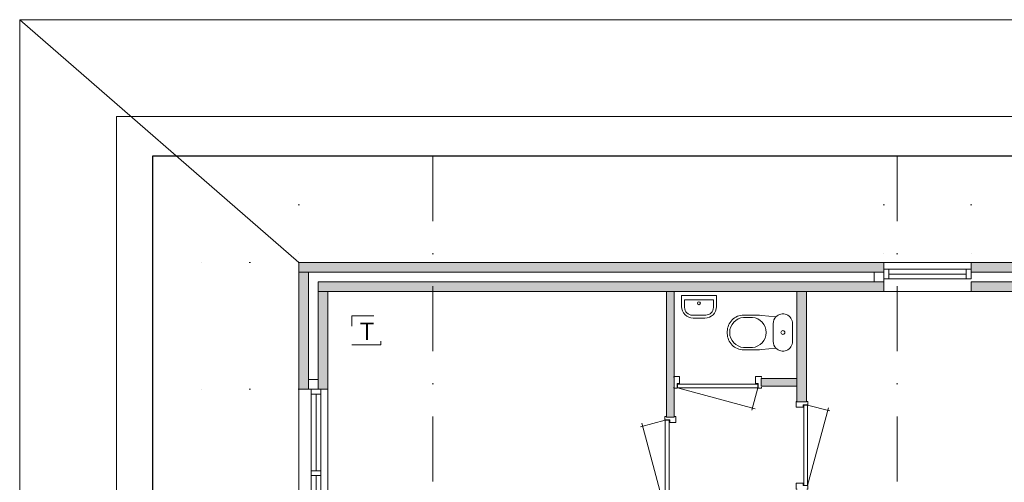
# Model space of a CAD drawing. Header units: millimetres. Extents: x 0 to 84100, y 0 to 59400.
# Tile 23 of 39: x 0 to 10179, y 54619 to 59400. Entities that reach past the tile are written whole.
import ezdxf
from ezdxf.xclip import XClip

# ---------------------------------------------------------------- set-up
doc = ezdxf.new("R2010")
doc.units = ezdxf.units.MM
doc.header["$PDMODE"] = 3
doc.header["$PDSIZE"] = 1
for name, pattern in [('DGN1', [504.6, 0, -504.6]), ('DGN2', [672.8, 336.4, -336.4]), ('DGN4', [1345.6, 672.8, -336.4, 0, -336.4])]:
    doc.linetypes.add(name, pattern=pattern)
for name, color, linetype in [('16', 7, 'Continuous'), ('30', 7, 'Continuous'), ('32', 7, 'Continuous'), ('33', 7, 'Continuous'), ('40', 7, 'Continuous'), ('56', 7, 'Continuous'), ('58', 7, 'Continuous'), ('62', 7, 'Continuous'), ('63', 7, 'Continuous'), ('KADER', 7, 'Continuous'), ('TRAP', 7, 'Continuous')]:
    doc.layers.add(name, color=color, linetype=linetype)
doc.styles.add('dgn001', font='dgn001.shx')
doc.styles.add('dgn003', font='dgn003.shx')
doc.styles.get("Standard").update_dxf_attribs({"font": 'arial.ttf'})
doc.dimstyles.get("Standard").update_dxf_attribs({"dimtxt": 0.18, "dimasz": 0.18, "dimexe": 0.18, "dimexo": 0.0625, "dimgap": 0.09, "dimtad": 0, "dimtih": 1, "dimtoh": 1, "dimdec": 4, "dimzin": 0, "dimdsep": 46, "dimtxsty": 'Standard', "dimcen": 0.09, "dimadec": 0, "dimazin": 0, "dimtfac": 1, "dimtdec": 4, "dimtofl": 0, "dimtmove": 0, "dimatfit": 3, "dimfxl": 1, "dimtolj": 1, "dimtzin": 0, "dimarcsym": 0})

# ---------------------------------------------------------------- blocks, each defined once
blk = doc.blocks.new('AnonymousCell')
at = {"layer": 'TRAP', "color": 1, "linetype": 'DGN2', "lineweight": 0, "flags": 128}
blk.add_lwpolyline([(-150, -139), (150, -139), (150, 161), (-150, 161), (-150, -139)], dxfattribs=at)
at = {"layer": 'TRAP', "color": 1, "linetype": 'DGN2', "lineweight": 0, "style": 'dgn001'}
blk.add_text('T', height=180, dxfattribs=at).set_placement((-68.01, -90))
blk = doc.blocks.new('830R10175')
at = {"layer": '33', "color": 1, "linetype": 'Continuous', "lineweight": 0}
for p, q in [((108, -38), (336.87, -99.32)), ((108, -868), (322.82, -66.28))]:
    blk.add_line(p, q, dxfattribs=at)
at = {"layer": '33', "color": 92, "linetype": 'Continuous', "lineweight": 13, "true_color": 0x00e100, "flags": 128}
for points in [[(100, 0), (111, 0), (111, -35), (61, -35), (61, -60), (-11, -60), (-11, 0), (0, 0)], [(100, -906), (111, -906), (111, -871), (61, -871), (61, -846), (-11, -846), (-11, -906), (0, -906)]]:
    blk.add_lwpolyline(points, dxfattribs=at)
at = {"layer": '33', "color": 2, "linetype": 'Continuous', "lineweight": 13, "true_color": 0xf0f000, "flags": 128}
blk.add_lwpolyline([(108, -868), (108, -38), (68, -38), (68, -868), (108, -868)], dxfattribs=at)
blk = doc.blocks.new('CLOS0258')
at = {"layer": '40', "color": 7, "linetype": 'Continuous', "lineweight": 0}
for p, q in [((-528, 155), (-436, 155)), ((-670, -1), (-670, 1)), ((-220, -92), (-220, 92)), ((-528, -155), (-436, -155))]:
    blk.add_line(p, q, dxfattribs=at)
at = {"layer": '40', "color": 7, "linetype": 'Continuous', "lineweight": 0, "flags": 128}
for points in [[(-338, -176), (-192, -162), (-192, -162, 0.674333), (-20, -92), (-20, -92), (-20, 92), (-20, 92, 0.674333), (-192, 162), (-192, 162), (-338, 176), (-338, 176, 0.023285), (-431, 180), (-431, 180), (-525, 180), (-525, 180, 0.414214), (-695, 10), (-695, 10), (-695, -10), (-695, -10, 0.414214), (-525, -180), (-525, -180), (-431, -180), (-431, -180, 0.023285), (-338, -176)], [(-220, 92, -0.194504), (-192, 162)], [(-192, -162, -0.194504), (-220, -92)]]:
    blk.add_lwpolyline(points, format="xyb", dxfattribs=at)
at = {"layer": '40', "color": 7, "linetype": 'Continuous', "lineweight": 0}
blk.add_circle((-120, 0), 20, dxfattribs=at)
for centre, start, end in [((-514, 0), 94.9259, 265.0741), ((-450, 0), 274.9263, 85.0736)]:
    blk.add_arc(centre, 156, start, end, dxfattribs=at)
blk = doc.blocks.new('FT0158')
at = {"layer": '40', "color": 7, "linetype": 'Continuous', "lineweight": 0}
for p, q in [((180, -20), (-180, -20)), ((149, -65), (-149, -65)), ((-149, -65), (-149, -144)), ((180, -135), (180, -20))]:
    blk.add_line(p, q, dxfattribs=at)
at = {"layer": '40', "color": 7, "linetype": 'Continuous', "lineweight": 0, "flags": 128}
for points in [[(-180, -20), (-180, -135)], [(149, -144), (149, -65)], [(-69, -224), (69, -224)], [(-60, -255), (60, -255)]]:
    blk.add_lwpolyline(points, dxfattribs=at)
for points in [[(-60, -255, -0.414214), (-180, -135)], [(-69, -224, -0.414214), (-149, -144)]]:
    blk.add_lwpolyline(points, format="xyb", dxfattribs=at)
at = {"layer": '40', "color": 7, "linetype": 'Continuous', "lineweight": 0}
blk.add_circle((-1, -101), 15.1, dxfattribs=at)
for centre, radius in [((60, -135), 120), ((69, -144), 80)]:
    blk.add_arc(centre, radius, 270, 0, dxfattribs=at)
blk = doc.blocks.new('830R10176')
at = {"layer": '33', "color": 1, "linetype": 'Continuous', "lineweight": 0}
for p, q in [((-868, -108), (-66.28, -322.82)), ((-38, -108), (-99.32, -336.87))]:
    blk.add_line(p, q, dxfattribs=at)
at = {"layer": '33', "color": 92, "linetype": 'Continuous', "lineweight": 13, "true_color": 0x00e100, "flags": 128}
for points in [[(-906, -100), (-906, -111), (-871, -111), (-871, -61), (-846, -61), (-846, 11), (-906, 11), (-906, 0)], [(0, -100), (0, -111), (-35, -111), (-35, -61), (-60, -61), (-60, 11), (0, 11), (0, 0)]]:
    blk.add_lwpolyline(points, dxfattribs=at)
at = {"layer": '33', "color": 2, "linetype": 'Continuous', "lineweight": 13, "true_color": 0xf0f000, "flags": 128}
blk.add_lwpolyline([(-868, -108), (-38, -108), (-38, -68), (-868, -68), (-868, -108)], dxfattribs=at)
blk = doc.blocks.new('930L0959')
at = {"layer": '33', "color": 1, "linetype": 'Continuous', "lineweight": 0}
for p, q in [((-98, 968), (-353.44, 899.56)), ((-98, 38), (-338.7, 936.31))]:
    blk.add_line(p, q, dxfattribs=at)
at = {"layer": '33', "color": 92, "linetype": 'Continuous', "lineweight": 13, "true_color": 0x00e100, "flags": 128}
for points in [[(-90, 1006), (-101, 1006), (-101, 971), (-51, 971), (-51, 946), (11, 946), (11, 1006), (0, 1006)], [(-90, 0), (-101, 0), (-101, 35), (-51, 35), (-51, 60), (11, 60), (11, 0), (0, 0)]]:
    blk.add_lwpolyline(points, dxfattribs=at)
at = {"layer": '33', "color": 2, "linetype": 'Continuous', "lineweight": 13, "true_color": 0xf0f000, "flags": 128}
blk.add_lwpolyline([(-98, 968), (-98, 38), (-58, 38), (-58, 968), (-98, 968)], dxfattribs=at)
blk = doc.blocks.new('_DotSmall')
at = {"color": 0, "linetype": 'ByBlock', "const_width": 0.5}
blk.add_lwpolyline([(-0.0625, 0, 1), (0.0625, 0, 1)], format="xyb", close=True, dxfattribs=at)
blk = doc.blocks.new('*D19306')
at = {"layer": '58', "color": 3, "linetype": 'Continuous', "lineweight": 0, "transparency": 16777216}
for p, q in [((-3935.24, 47597.77), (-3935.24, 46722.77)), ((-3935.24, 45047.77), (-3935.24, 45922.77))]:
    blk.add_line(p, q, dxfattribs=at)
at = {"layer": 'Defpoints', "color": 0, "linetype": 'Continuous', "transparency": 16777216}
for p in [(-1935.24, 47597.77), (-3935.24, 45047.77), (-1935.24, 45047.77)]:
    blk.add_point(p, dxfattribs=at)
at = {"layer": '58', "color": 3, "linetype": 'Continuous', "lineweight": 0, "transparency": 16777216, "xscale": 1080, "yscale": 1080, "zscale": 1080}
for p, rotation in [((-3935.24, 47597.77), 90), ((-3935.24, 45047.77), 270)]:
    blk.add_blockref('_DotSmall', p, dxfattribs=dict(at, rotation=rotation))
at = {"layer": '58', "color": 3, "linetype": 'Continuous', "lineweight": 0, "transparency": 16777216, "insert": (-3935.24, 46322.77), "char_height": 200, "attachment_point": 5, "rotation": 90, "style": 'dgn003'}
blk.add_mtext('\\A1;2550', dxfattribs=at)
blk = doc.blocks.new('*D19307')
at = {"layer": '58', "color": 3, "linetype": 'Continuous', "lineweight": 0, "transparency": 16777216}
for p, q in [((-3935, 48908), (-3935, 48642)), ((-3935, 47598), (-3935, 47864))]:
    blk.add_line(p, q, dxfattribs=at)
at = {"layer": 'Defpoints', "color": 0, "linetype": 'Continuous', "transparency": 16777216}
for p in [(-1935, 48908), (-3935, 47598), (-1935, 47598)]:
    blk.add_point(p, dxfattribs=at)
at = {"layer": '58', "color": 3, "linetype": 'Continuous', "lineweight": 0, "transparency": 16777216, "xscale": 1080, "yscale": 1080, "zscale": 1080}
for p, rotation in [((-3935, 48908), 90), ((-3935, 47598), 270)]:
    blk.add_blockref('_DotSmall', p, dxfattribs=dict(at, rotation=rotation))
at = {"layer": '58', "color": 3, "linetype": 'Continuous', "lineweight": 0, "transparency": 16777216, "insert": (-3935, 48253), "char_height": 200, "attachment_point": 5, "rotation": 90, "style": 'dgn003'}
blk.add_mtext('\\A1;1310', dxfattribs=at)
blk = doc.blocks.new('*D19308')
at = {"layer": '58', "color": 3, "linetype": 'Continuous', "lineweight": 0, "transparency": 16777216}
blk.add_line((4115, 50908), (-1935, 50908), dxfattribs=at)
at = {"layer": 'Defpoints', "color": 0, "linetype": 'Continuous', "transparency": 16777216}
for p in [(-1935, 50908), (-1935, 48135), (4115, 48135)]:
    blk.add_point(p, dxfattribs=at)
at = {"layer": '58', "color": 3, "linetype": 'Continuous', "lineweight": 0, "transparency": 16777216, "xscale": 1080, "yscale": 1080, "zscale": 1080, "rotation": 180}
blk.add_blockref('_DotSmall', (-1935, 50908), dxfattribs=at)
at = {"layer": '58', "color": 3, "linetype": 'Continuous', "lineweight": 0, "transparency": 16777216, "xscale": 1080, "yscale": 1080, "zscale": 1080}
blk.add_blockref('_DotSmall', (4115, 50908), dxfattribs=at)
at = {"layer": '58', "color": 3, "linetype": 'Continuous', "lineweight": 0, "transparency": 16777216, "insert": (1090, 51110), "char_height": 200, "attachment_point": 5, "style": 'dgn003'}
blk.add_mtext('\\A1;6050', dxfattribs=at)
blk = doc.blocks.new('*D19309')
at = {"layer": '58', "color": 3, "linetype": 'Continuous', "lineweight": 0, "transparency": 16777216}
blk.add_line((5015, 50908), (4115, 50908), dxfattribs=at)
at = {"layer": 'Defpoints', "color": 0, "linetype": 'Continuous', "transparency": 16777216}
for p in [(4115, 50908), (4115, 49367), (5015, 49367)]:
    blk.add_point(p, dxfattribs=at)
at = {"layer": '58', "color": 3, "linetype": 'Continuous', "lineweight": 0, "transparency": 16777216, "xscale": 1080, "yscale": 1080, "zscale": 1080, "rotation": 180}
blk.add_blockref('_DotSmall', (4115, 50908), dxfattribs=at)
at = {"layer": '58', "color": 3, "linetype": 'Continuous', "lineweight": 0, "transparency": 16777216, "xscale": 1080, "yscale": 1080, "zscale": 1080}
blk.add_blockref('_DotSmall', (5015, 50908), dxfattribs=at)
at = {"layer": '58', "color": 3, "linetype": 'Continuous', "lineweight": 0, "transparency": 16777216, "insert": (4565, 51110), "char_height": 200, "attachment_point": 5, "style": 'dgn003'}
blk.add_mtext('\\A1;900', dxfattribs=at)
blk = doc.blocks.new('*D19451')
at = {"layer": '58', "color": 3, "linetype": 'Continuous', "lineweight": 0, "transparency": 16777216}
blk.add_line((6605, 50908), (5015, 50908), dxfattribs=at)
at = {"layer": 'Defpoints', "color": 0, "linetype": 'Continuous', "transparency": 16777216}
for p in [(5015, 50908), (5015, 48908), (6605, 48908)]:
    blk.add_point(p, dxfattribs=at)
at = {"layer": '58', "color": 3, "linetype": 'Continuous', "lineweight": 0, "transparency": 16777216, "xscale": 1080, "yscale": 1080, "zscale": 1080, "rotation": 180}
blk.add_blockref('_DotSmall', (5015, 50908), dxfattribs=at)
at = {"layer": '58', "color": 3, "linetype": 'Continuous', "lineweight": 0, "transparency": 16777216, "xscale": 1080, "yscale": 1080, "zscale": 1080}
blk.add_blockref('_DotSmall', (6605, 50908), dxfattribs=at)
at = {"layer": '58', "color": 3, "linetype": 'Continuous', "lineweight": 0, "transparency": 16777216, "insert": (5810, 51110), "char_height": 200, "attachment_point": 5, "style": 'dgn003'}
blk.add_mtext('\\A1;1590', dxfattribs=at)
blk = doc.blocks.new('A1')
at = {"layer": 'KADER', "color": 1, "linetype": 'Continuous', "lineweight": 0}
for p, q in [((84100, 59400), (0, 59400)), ((0, 59400), (0, 0))]:
    blk.add_line(p, q, dxfattribs=at)
at = {"layer": 'KADER', "color": 5, "linetype": 'Continuous', "lineweight": 0, "flags": 128}
blk.add_lwpolyline([(1000, 1000), (83100, 1000), (83100, 58400), (1000, 58400), (1000, 1000)], dxfattribs=at)
blk = doc.blocks.new('AnonymousCell107')
at = {"color": 1, "linetype": 'Continuous', "lineweight": 0}
blk.add_blockref('A1', (-42050, -29700), dxfattribs=at)
blk = doc.blocks.new('50E03_329_B02 - Default')
at = {"layer": '16'}
blk.add_hatch(color=7, dxfattribs=at).paths.add_polyline_path([(6604.76, 48807.77), (5014.76, 48807.77), (5014.76, 48907.77), (6604.76, 48907.77)])
at = {"layer": '62'}
for color, points in [(7, [(-1935.24, 48907.77), (4114.76, 48907.77), (4114.76, 48807.77), (-1935.24, 48807.77)]), (7, [(-1935.24, 47597.77), (-1835.24, 47597.77), (-1835.24, 48807.77), (-1935.24, 48807.77)]), (9, [(4114.76, 48607.77), (-1735.24, 48607.77), (-1735.24, 48707.77), (4114.76, 48707.77)]), (9, [(6604.76, 48607.77), (5014.76, 48607.77), (5014.76, 48707.77), (6604.76, 48707.77)]), (9, [(-1735.24, 47597.77), (-1635.24, 47597.77), (-1635.24, 48607.77), (-1735.24, 48607.77)]), (9, [(1944.76, 47307.77), (1944.76, 48607.77), (1864.76, 48607.77), (1864.76, 47307.77)]), (7, [(3214.76, 47467.77), (3214.76, 48607.77), (3314.76, 48607.77), (3314.76, 47467.77)]), (9, [(2844.76, 47627.77), (2844.76, 47707.77), (3214.76, 47707.77), (3214.76, 47627.77)])]:
    blk.add_hatch(color=color, dxfattribs=at).paths.add_polyline_path(points)
at = {"layer": '16', "color": 92, "linetype": 'Continuous', "lineweight": 0, "true_color": 0x00e100, "flags": 128}
for points in [[(-1935.24, 47597.77), (-1935.24, 48907.77), (4114.76, 48907.77), (4114.76, 48607.77), (-1635.24, 48607.77), (-1635.24, 47597.77), (-1935.24, 47597.77)], [(6604.76, 48807.77), (5014.76, 48807.77), (5014.76, 48907.77), (6604.76, 48907.77), (6604.76, 48807.77)], [(-1735.24, 47697.77), (-1835.24, 47697.77), (-1835.24, 48807.77), (4014.76, 48807.77), (4014.76, 48707.77), (-1735.24, 48707.77), (-1735.24, 47697.77)], [(6604.76, 48607.77), (5014.76, 48607.77), (5014.76, 48707.77), (6604.76, 48707.77), (6604.76, 48607.77)], [(1944.76, 48607.77), (1944.76, 47307.77), (1864.76, 47307.77), (1864.76, 48607.77), (1944.76, 48607.77)], [(3314.76, 47467.77), (3314.76, 48607.77), (3214.76, 48607.77), (3214.76, 47467.77), (3314.76, 47467.77)], [(3214.76, 47627.77), (3214.76, 47707.77), (2844.76, 47707.77), (2844.76, 47627.77), (3214.76, 47627.77)]]:
    blk.add_lwpolyline(points, dxfattribs=at)
at = {"layer": '16', "color": 7, "linetype": 'Continuous', "lineweight": 0, "flags": 128}
blk.add_lwpolyline([(6604.76, 48807.77), (5014.76, 48807.77), (5014.76, 48907.77), (6604.76, 48907.77), (6604.76, 48807.77)], dxfattribs=at)
at = {"layer": '30', "color": 3, "linetype": 'Continuous', "lineweight": 0}
for p, q in [((4114.76, 48907.77), (5014.76, 48907.77)), ((4114.76, 48607.77), (5014.76, 48607.77)), ((-1935.24, 45047.77), (-1935.24, 47597.77)), ((-1635.24, 45047.77), (-1635.24, 47597.77))]:
    blk.add_line(p, q, dxfattribs=at)
at = {"layer": '32', "color": 3, "linetype": 'Continuous', "lineweight": 0}
for p, q in [((4164.76, 48737.77), (4164.76, 48837.77)), ((4164.76, 48837.77), (5014.76, 48837.77)), ((4164.76, 48787.77), (4964.76, 48787.77)), ((5014.76, 48737.77), (4164.76, 48737.77)), ((-1805.24, 47547.77), (-1805.24, 45097.77)), ((-1755.24, 46756.11), (-1755.24, 47547.77)), ((-1705.24, 45097.77), (-1705.24, 47597.77)), ((-1755.24, 45939.44), (-1755.24, 46706.11))]:
    blk.add_line(p, q, dxfattribs=at)
at = {"layer": '32', "color": 3, "linetype": 'Continuous', "lineweight": 0, "flags": 128}
for points in [[(4114.76, 48837.77), (4164.76, 48837.77), (4164.76, 48737.77), (4114.76, 48737.77), (4114.76, 48837.77)], [(4964.76, 48837.77), (5014.76, 48837.77), (5014.76, 48737.77), (4964.76, 48737.77), (4964.76, 48837.77)], [(-1705.24, 47547.77), (-1705.24, 47597.77), (-1805.24, 47597.77), (-1805.24, 47547.77), (-1705.24, 47547.77)], [(-1705.24, 46706.11), (-1705.24, 46756.11), (-1805.24, 46756.11), (-1805.24, 46706.11), (-1705.24, 46706.11)]]:
    blk.add_lwpolyline(points, dxfattribs=at)
at = {"layer": '56', "color": 3, "linetype": 'DGN4', "lineweight": 0}
for p, q in [((-550.24, 50407.77), (-550.24, 1407.77)), ((4249.76, 50407.77), (4249.76, 1494.98))]:
    blk.add_line(p, q, dxfattribs=at)
at = {"layer": '58', "color": 3, "linetype": 'DGN1', "lineweight": 0}
for p, q in [((-1935.24, 50907.77), (-1935.24, 48907.77)), ((4114.76, 50907.77), (4114.76, 48907.77)), ((5014.76, 50907.77), (5014.76, 48907.77)), ((-1935.24, 48907.77), (-3935.24, 48907.77)), ((-1935.24, 47597.77), (-3935.24, 47597.77))]:
    blk.add_line(p, q, dxfattribs=at)
at = {"layer": '62', "color": 7, "linetype": 'Continuous', "lineweight": 0, "flags": 128}
for points in [[(-1935.24, 48907.77), (4114.76, 48907.77), (4114.76, 48807.77), (-1935.24, 48807.77), (-1935.24, 48907.77)], [(-1935.24, 47597.77), (-1835.24, 47597.77), (-1835.24, 48807.77), (-1935.24, 48807.77), (-1935.24, 47597.77)], [(3214.76, 47467.77), (3214.76, 48607.77), (3314.76, 48607.77), (3314.76, 47467.77), (3214.76, 47467.77)]]:
    blk.add_lwpolyline(points, dxfattribs=at)
at = {"layer": '62', "color": 9, "linetype": 'Continuous', "lineweight": 0, "flags": 128}
for points in [[(4114.76, 48607.77), (-1735.24, 48607.77), (-1735.24, 48707.77), (4114.76, 48707.77), (4114.76, 48607.77)], [(6604.76, 48607.77), (5014.76, 48607.77), (5014.76, 48707.77), (6604.76, 48707.77), (6604.76, 48607.77)], [(-1735.24, 47597.77), (-1635.24, 47597.77), (-1635.24, 48607.77), (-1735.24, 48607.77), (-1735.24, 47597.77)], [(1944.76, 47307.77), (1944.76, 48607.77), (1864.76, 48607.77), (1864.76, 47307.77), (1944.76, 47307.77)], [(2844.76, 47627.77), (2844.76, 47707.77), (3214.76, 47707.77), (3214.76, 47627.77), (2844.76, 47627.77)]]:
    blk.add_lwpolyline(points, dxfattribs=at)
at = {"color": 7, "linetype": 'Continuous', "lineweight": 0}
for name, p in [('FT0158', (2202.72, 48587.34)), ('CLOS0258', (3189.86, 48184.26)), ('830R10176', (2847.85, 47719.37)), ('830R10175', (3216.66, 47472.48)), ('930L0959', (1950.73, 46309.54))]:
    blk.add_blockref(name, p, dxfattribs=at)
at = {"layer": '58', "color": 3, "linetype": 'Continuous', "lineweight": 0}
for base, p1, p2, picture, middle in [((-1935.24, 50907.77), (4114.76, 48134.68), (-1935.24, 48134.68), '*D19308', (1089.76, 51109.88)), ((4114.76, 50907.77), (5014.76, 49367.03), (4114.76, 49367.03), '*D19309', (4564.76, 51109.88)), ((5014.76, 50907.77), (6604.76, 48907.77), (5014.76, 48907.77), '*D19451', (5809.76, 51109.88))]:
    dim = blk.add_linear_dim(base=base, p1=p1, p2=p2, dimstyle='Standard', override={"dimscale": 1, "dimtxt": 200, "dimasz": 1080, "dimexe": 0, "dimexo": 0, "dimgap": 100, "dimtad": 1, "dimjust": 0, "dimtih": 0, "dimtoh": 0, "dimdec": 0, "dimlfac": 1, "dimzin": 11, "dimdsep": 46, "dimlunit": 2, "dimpost": '<>', "dimtxsty": 'dgn003', "dimblk1": 'DotSmall', "dimblk2": 'DotSmall', "dimsah": 1, "dimcen": 0, "dimse1": 1, "dimse2": 1, "dimclrd": 3, "dimclre": 3, "dimclrt": 3, "dimtol": 0, "dimtix": 1, "dimtofl": 1, "dimatfit": 3, "dimfrac": 1, "dimtolj": 1, "dimlwd": 0, "dimlwe": 0}, dxfattribs=at)
    dim.commit()
    dim.dimension.update_dxf_attribs({"geometry": picture, "text_midpoint": middle})
for base, p1, p2, picture, middle in [((-3935.24, 47597.77), (-1935.24, 48907.77), (-1935.24, 47597.77), '*D19307', (-3935.24, 48252.77)), ((-3935.24, 45047.77), (-1935.24, 47597.77), (-1935.24, 45047.77), '*D19306', (-3935.24, 46322.77))]:
    dim = blk.add_linear_dim(base=base, p1=p1, p2=p2, angle=90, dimstyle='Standard', override={"dimscale": 1, "dimtxt": 200, "dimasz": 1080, "dimexe": 0, "dimexo": 0, "dimgap": 100, "dimtad": 1, "dimjust": 0, "dimtih": 0, "dimtoh": 0, "dimdec": 0, "dimlfac": 1, "dimzin": 11, "dimdsep": 46, "dimlunit": 2, "dimpost": '<>', "dimtxsty": 'dgn003', "dimblk1": 'DotSmall', "dimblk2": 'DotSmall', "dimsah": 1, "dimcen": 0, "dimse1": 1, "dimse2": 1, "dimclrd": 3, "dimclre": 3, "dimclrt": 3, "dimtol": 0, "dimtix": 1, "dimtofl": 1, "dimatfit": 3, "dimfrac": 1, "dimtolj": 1, "dimlwd": 0, "dimlwe": 0}, dxfattribs=at)
    dim.commit()
    dim.dimension.update_dxf_attribs({"geometry": picture, "text_midpoint": middle, "text_rotation": 90})

msp = doc.modelspace()

# ---------------------------------------------------------------- linework, layer by layer
at = {"layer": '63', "color": 1, "linetype": 'Continuous', "lineweight": 0}
msp.add_line((2884.79, 56890.8), (0, 59400), dxfattribs=at)

# ---------------------------------------------------------------- block references
at = {"color": 1, "linetype": 'Continuous', "lineweight": 0}
for name, p in [('AnonymousCell107', (42050, 29700)), ('AnonymousCell', (3584.79, 56179.8))]:
    msp.add_blockref(name, p, dxfattribs=at)
ref = msp.add_blockref('50E03_329_B02 - Default', (4820.03, 7983.03))
XClip(ref).set_block_clipping_path([(-3447.2, 1205.47), (51798.68, 50007.99)])

doc.saveas('drawing.dxf')
